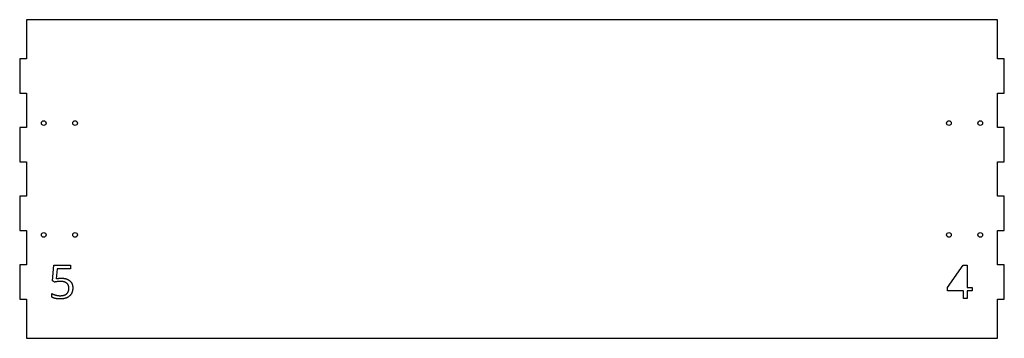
# Model space of a CAD drawing. Extents: x -440 to 440, y -152 to 133.
import ezdxf

# ---------------------------------------------------------------- set-up
doc = ezdxf.new("R2010")
doc.units = 0
doc.header["$MEASUREMENT"] = 0
doc.layers.add('VISIBLE', color=7, linetype='CONTINUOUS')

msp = doc.modelspace()

# ---------------------------------------------------------------- linework, layer by layer
at = {"layer": 'VISIBLE'}
for p, q in [((434, 133), (-434, 133)), ((-434, 133), (-434, 98.12)), ((434, 98.12), (434, 133)), ((-434, 98.12), (-440, 98.12)), ((-440, 98.12), (-440, 67.38)), ((440, 98.12), (434, 98.12)), ((440, 67.38), (440, 98.12)), ((-440, 67.38), (-434, 67.38)), ((-434, 67.38), (-434, 36.62)), ((434, 36.62), (434, 67.38)), ((434, 67.38), (440, 67.38)), ((-434, 36.62), (-440, 36.62)), ((-440, 36.62), (-440, 5.88)), ((440, 36.62), (434, 36.62)), ((440, 5.88), (440, 36.62)), ((-440, 5.88), (-434, 5.88)), ((-434, 5.88), (-434, -24.88)), ((434, -24.88), (434, 5.88)), ((434, 5.88), (440, 5.88)), ((-434, -24.88), (-440, -24.88)), ((-440, -24.88), (-440, -55.62)), ((440, -24.88), (434, -24.88)), ((440, -55.62), (440, -24.88)), ((-440, -55.62), (-434, -55.62)), ((-434, -55.62), (-434, -86.38)), ((434, -86.38), (434, -55.62)), ((434, -55.62), (440, -55.62)), ((-434, -86.38), (-440, -86.38)), ((-440, -86.38), (-440, -117.12)), ((-410.58, -100.55), (-409.46, -86.63)), ((-409.46, -86.63), (-394.67, -86.63)), ((-394.67, -86.63), (-394.67, -89.74)), ((389.18, -106.59), (403.3, -86.47)), ((403.3, -86.47), (406.88, -86.47)), ((406.88, -86.47), (406.88, -106.47)), ((440, -86.38), (434, -86.38)), ((440, -117.12), (440, -86.38)), ((-406.57, -89.74), (-407.33, -98.67)), ((-394.67, -89.74), (-406.57, -89.74)), ((-408.83, -101.67), (-410.58, -100.55)), ((-411.29, -115.18), (-411.29, -111.92)), ((389.18, -109.54), (389.18, -106.59)), ((403.65, -109.54), (389.18, -109.54)), ((403.65, -116.38), (403.65, -109.54)), ((406.88, -106.47), (411.3, -106.47)), ((411.3, -109.54), (406.88, -109.54)), ((406.88, -109.54), (406.88, -116.38)), ((411.3, -106.47), (411.3, -109.54)), ((-440, -117.12), (-434, -117.12)), ((-434, -117.12), (-434, -152)), ((406.88, -116.38), (403.65, -116.38)), ((434, -152), (434, -117.12)), ((434, -117.12), (440, -117.12)), ((-434, -152), (434, -152))]:
    msp.add_line(p, q, dxfattribs=at)
for centre in [(-418.5, 40.5), (-390.5, 40.5), (390.5, 40.5), (418.5, 40.5), (-418.5, -59.5), (-390.5, -59.5), (390.5, -59.5), (418.5, -59.5)]:
    msp.add_circle(centre, 2.1, dxfattribs=at)
for points in [[(-403.66, -101.08), (-405.6, -101.08), (-408.83, -101.67)], [(-407.33, -98.67), (-404.99, -98.2), (-402.67, -98.2)], [(-396.04, -107.3), (-396.04, -101.08), (-403.66, -101.08)], [(-402.67, -98.2), (-397.96, -98.2), (-395.27, -100.54)], [(-395.27, -100.54), (-392.57, -102.87), (-392.57, -106.92)], [(-411.29, -111.92), (-409.87, -112.83), (-407.76, -113.35)], [(-407.76, -113.35), (-405.64, -113.88), (-403.58, -113.88)], [(-395.51, -114.16), (-398.45, -116.79), (-403.62, -116.79)], [(-403.58, -113.88), (-400, -113.88), (-398.02, -112.19)], [(-398.02, -112.19), (-396.04, -110.5), (-396.04, -107.3)], [(-392.57, -106.92), (-392.57, -111.53), (-395.51, -114.16)], [(-403.62, -116.79), (-408.65, -116.79), (-411.29, -115.18)]]:
    msp.add_open_spline(points, degree=2, dxfattribs=at)

doc.saveas('drawing.dxf')
